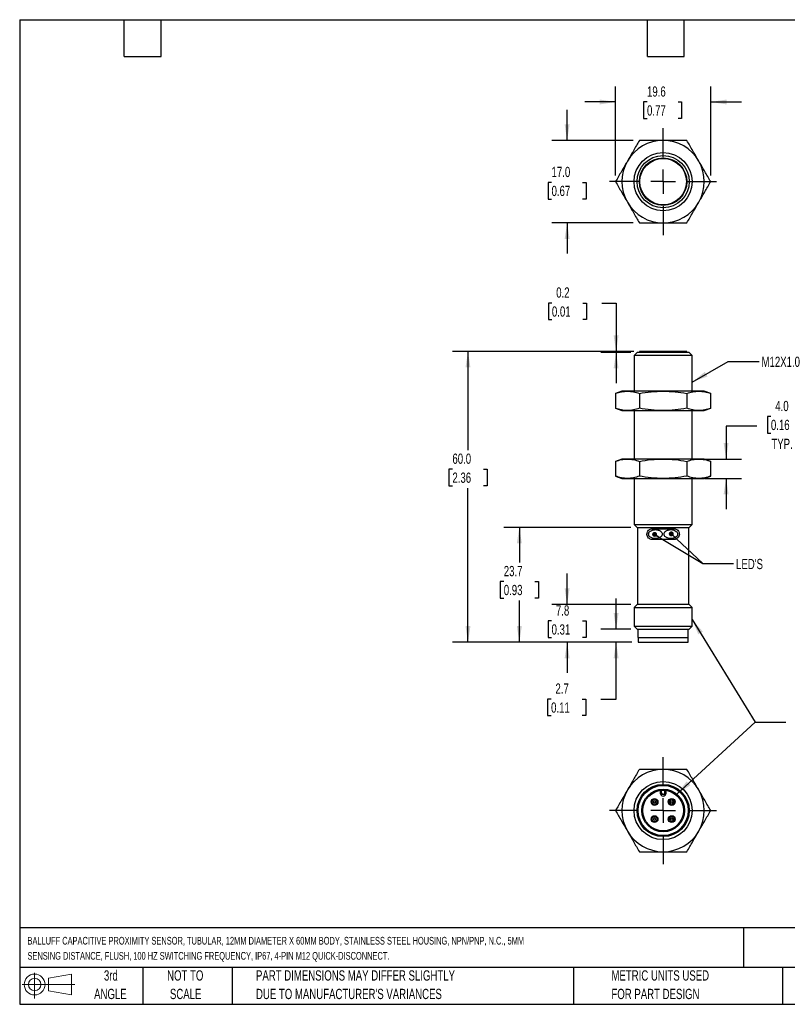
# Model space of a CAD drawing. Header units: millimetres. Extents: x 6 to 273, y 6 to 210.
# Tile 1 of 2: x 6 to 165, y 6 to 210. Entities that reach past the tile are written whole.
import ezdxf

# ---------------------------------------------------------------- set-up
doc = ezdxf.new("R2010")
doc.units = ezdxf.units.MM
doc.linetypes.add('CENTERX2', pattern=[20.32, 12.7, -2.54, 2.54, -2.54])
doc.layers.add('CENTER', color=40, linetype='CENTERX2')
doc.layers.add('DIMENSIONS', color=140, linetype='Continuous', lineweight=25)
doc.layers.add('TEXT', color=140, linetype='Continuous', lineweight=25)
doc.styles.add('SLDTEXTSTYLE0', font='TXT', dxfattribs={"width": 0.7})
doc.dimstyles.new('SLDDIMSTYLE0', dxfattribs={"dimtxt": 2.158008, "dimasz": 3.302, "dimexe": 0, "dimexo": 0.0625, "dimgap": 0.539502, "dimtad": 0, "dimtih": 1, "dimtoh": 1, "dimrnd": 1e-09, "dimzin": 12, "dimdsep": 46, "dimtxsty": 'SLDTEXTSTYLE0', "dimsah": 1, "dimcen": 0.09, "dimadec": 0, "dimazin": 3, "dimtfac": 1, "dimtmove": 0, "dimatfit": 0, "dimfxl": 0, "dimfrac": 2, "dimtolj": 1, "dimtzin": 12, "dimarcsym": 0})
doc.dimstyles.new('SLDDIMSTYLE1', dxfattribs={"dimtxt": 2.158008, "dimasz": 3.302, "dimexe": 0, "dimexo": 0.0625, "dimgap": 0.539502, "dimtad": 0, "dimtih": 1, "dimtoh": 1, "dimrnd": 1e-09, "dimzin": 12, "dimdsep": 46, "dimtxsty": 'SLDTEXTSTYLE0', "dimsah": 1, "dimcen": 0.09, "dimadec": 0, "dimazin": 3, "dimtfac": 1, "dimtofl": 0, "dimtmove": 0, "dimatfit": 3, "dimfxl": 0, "dimfrac": 2, "dimtolj": 1, "dimtzin": 12, "dimarcsym": 0})
doc.dimstyles.new('SLDDIMSTYLE2', dxfattribs={"dimtxt": 2.158008, "dimasz": 3.302, "dimexe": 0, "dimexo": 0.0625, "dimgap": 0.539502, "dimtad": 0, "dimtih": 1, "dimtoh": 1, "dimrnd": 1e-09, "dimzin": 4, "dimdsep": 46, "dimtxsty": 'SLDTEXTSTYLE0', "dimsah": 1, "dimcen": 0.09, "dimadec": 0, "dimazin": 1, "dimtfac": 1, "dimtofl": 0, "dimtmove": 0, "dimatfit": 3, "dimfxl": 0, "dimfrac": 2, "dimtolj": 1, "dimtzin": 12, "dimarcsym": 0})
doc.dimstyles.new('SLDDIMSTYLE3', dxfattribs={"dimtxt": 2.158008, "dimasz": 3.302, "dimexe": 0, "dimexo": 0.0625, "dimgap": 0.539502, "dimtad": 0, "dimtih": 1, "dimtoh": 1, "dimrnd": 1e-09, "dimdsep": 46, "dimtxsty": 'SLDTEXTSTYLE0', "dimsah": 1, "dimcen": 0.09, "dimadec": 0, "dimazin": 2, "dimtfac": 1, "dimtmove": 0, "dimatfit": 0, "dimfxl": 0, "dimfrac": 2, "dimtolj": 1, "dimtzin": 12, "dimarcsym": 0})
doc.dimstyles.new('SLDDIMSTYLE4', dxfattribs={"dimtxt": 2.158008, "dimasz": 3.302, "dimexe": 0, "dimexo": 0.0625, "dimgap": 0.539502, "dimtad": 0, "dimtih": 1, "dimtoh": 1, "dimrnd": 1e-09, "dimzin": 4, "dimdsep": 46, "dimtxsty": 'SLDTEXTSTYLE0', "dimsah": 1, "dimcen": 0.09, "dimadec": 0, "dimazin": 1, "dimtfac": 1, "dimtmove": 0, "dimatfit": 0, "dimfxl": 0, "dimfrac": 2, "dimtolj": 1, "dimtzin": 12, "dimarcsym": 0})
doc.dimstyles.new('SLDDIMSTYLE5', dxfattribs={"dimtxt": 0.18, "dimasz": 3.302, "dimexe": 0, "dimexo": 0.0625, "dimgap": 0, "dimtad": 0, "dimtih": 1, "dimtoh": 1, "dimdec": 0, "dimrnd": 1e-09, "dimzin": 0, "dimdsep": 46, "dimtxsty": 'Standard', "dimsah": 1, "dimcen": 0.09, "dimadec": 0, "dimazin": 0, "dimtfac": 3.302, "dimtdec": 0, "dimtofl": 0, "dimtmove": 0, "dimatfit": 3, "dimfxl": 0, "dimfrac": 2, "dimtolj": 1, "dimtzin": 0, "dimarcsym": 0})
doc.dimstyles.new('SLDDIMSTYLE6', dxfattribs={"dimtxt": 0.18, "dimasz": 1.016, "dimexe": 0, "dimexo": 0.0625, "dimgap": 0, "dimtad": 0, "dimtih": 1, "dimtoh": 1, "dimdec": 0, "dimrnd": 1e-09, "dimzin": 0, "dimdsep": 46, "dimtxsty": 'Standard', "dimblk1": 'DOT', "dimblk2": 'DOT', "dimsah": 1, "dimcen": 0.09, "dimadec": 0, "dimazin": 0, "dimtfac": 1.016, "dimtdec": 0, "dimtofl": 0, "dimtmove": 0, "dimatfit": 3, "dimldrblk": 'DOT', "dimfxl": 0, "dimfrac": 2, "dimtolj": 1, "dimtzin": 0, "dimarcsym": 0})

# ---------------------------------------------------------------- blocks, each defined once
blk = doc.blocks.new('Block11')
at = {"color": 7, "linetype": 'Continuous', "lineweight": 18}
for p, q in [((2.59, 5.31), (2.59, 0)), ((5.48, 4.17), (10.18, 5.03)), ((5.48, 1.6), (5.48, 4.17)), ((10.18, 5.03), (10.18, 0.73)), ((0, 2.88), (10.87, 2.88)), ((5.48, 1.6), (10.18, 0.73))]:
    blk.add_line(p, q, dxfattribs=at)
for radius in [2.15, 1.29]:
    blk.add_circle((2.59, 2.88), radius, dxfattribs=at)
blk = doc.blocks.new('Block12')
at = {"color": 7, "linetype": 'Continuous'}
blk.add_blockref('Block11', (0, 0), dxfattribs=at)
blk = doc.blocks.new('SW_NOTE_0')
at = {"layer": 'TEXT', "color": 0, "char_height": 1.5875, "attachment_point": 1, "style": 'SLDTEXTSTYLE0'}
for s, insert in [('BALLUFF CAPACITIVE PROXIMITY SENSOR, TUBULAR, 12MM DIAMETER X 60MM BODY, STAINLESS STEEL HOUSING, NPN/PNP, N.C., 5MM', (0, 2.05)), ('SENSING DISTANCE, FLUSH, 100 HZ SWITCHING FREQUENCY, IP67, 4-PIN M12 QUICK-DISCONNECT.', (0, -1.07))]:
    blk.add_mtext(s, dxfattribs=dict(at, insert=insert))
blk = doc.blocks.new('SW_NOTE_0_3')
at = {"layer": 'TEXT', "color": 0, "char_height": 2.1167, "attachment_point": 1, "style": 'SLDTEXTSTYLE0'}
for s, insert in [('PART DIMENSIONS MAY DIFFER SLIGHTLY', (0, 2.73)), ("DUE TO MANUFACTURER'S VARIANCES", (0, -1.09))]:
    blk.add_mtext(s, dxfattribs=dict(at, insert=insert))
blk = doc.blocks.new('SW_NOTE_0_4')
at = {"layer": 'TEXT', "color": 0, "char_height": 2.117, "attachment_point": 2, "style": 'SLDTEXTSTYLE0'}
for s, insert in [('NOT TO', (5.26, 2.73)), ('SCALE', (5.35, -1.09))]:
    blk.add_mtext(s, dxfattribs=dict(at, insert=insert))
blk = doc.blocks.new('SW_NOTE_0_5')
at = {"layer": 'TEXT', "color": 0, "char_height": 2.117, "attachment_point": 2, "style": 'SLDTEXTSTYLE0'}
for s, insert in [('3rd', (2.32, 2.73)), ('ANGLE', (2.22, -1.09))]:
    blk.add_mtext(s, dxfattribs=dict(at, insert=insert))
blk = doc.blocks.new('SW_NOTE_0_6')
at = {"layer": 'TEXT', "color": 0, "char_height": 2.1167, "attachment_point": 1, "style": 'SLDTEXTSTYLE0'}
for s, insert in [('METRIC UNITS USED', (0, 2.73)), ('FOR PART DESIGN', (0, -1.09))]:
    blk.add_mtext(s, dxfattribs=dict(at, insert=insert))
blk = doc.blocks.new('_D')
at = {"layer": 'DIMENSIONS'}
for p, q in [((129.44, 83.78), (129.44, 90.13)), ((132.49, 83.78), (126.27, 83.78)), ((132.7, 81.08), (126.27, 81.08)), ((129.44, 69.35), (129.44, 81.08)), ((116.02, 69.35), (115.3, 69.35)), ((115.3, 69.35), (115.3, 65.92)), ((122.43, 69.35), (123.16, 69.35)), ((123.16, 69.35), (123.16, 65.92)), ((126.32, 69.35), (129.44, 69.35)), ((115.3, 65.92), (116.02, 65.92)), ((123.16, 65.92), (122.43, 65.92))]:
    blk.add_line(p, q, dxfattribs=at)
for points in [[(129.44, 83.78), (129.95, 87.09), (128.93, 87.09)], [(129.44, 81.08), (128.93, 77.78), (129.95, 77.78)]]:
    blk.add_solid(points, dxfattribs=at)
at = {"layer": 'DIMENSIONS', "char_height": 2.117, "attachment_point": 1, "style": 'SLDTEXTSTYLE0'}
for s, insert in [('2.7', (116.92, 72.56)), ('0.11', (116.02, 68.65))]:
    blk.add_mtext(s, dxfattribs=dict(at, insert=insert))
blk = doc.blocks.new('_D_1')
at = {"layer": 'DIMENSIONS'}
for p, q in [((119.33, 88.88), (119.33, 95.23)), ((132.49, 88.88), (116.15, 88.88)), ((116.12, 85.47), (115.4, 85.47)), ((115.4, 85.47), (115.4, 82.04)), ((122.53, 85.47), (123.26, 85.47)), ((123.26, 85.47), (123.26, 82.04)), ((115.4, 82.04), (116.12, 82.04)), ((123.26, 82.04), (122.53, 82.04)), ((132.7, 81.08), (116.15, 81.08)), ((119.33, 81.08), (119.33, 74.73))]:
    blk.add_line(p, q, dxfattribs=at)
for points in [[(119.33, 88.88), (119.84, 92.19), (118.82, 92.19)], [(119.33, 81.08), (118.82, 77.78), (119.84, 77.78)]]:
    blk.add_solid(points, dxfattribs=at)
at = {"layer": 'DIMENSIONS', "char_height": 2.117, "attachment_point": 1, "style": 'SLDTEXTSTYLE0'}
for s, insert in [('7.8', (117.02, 88.69)), ('0.31', (116.12, 84.77))]:
    blk.add_mtext(s, dxfattribs=dict(at, insert=insert))
blk = doc.blocks.new('_D_2')
at = {"layer": 'DIMENSIONS'}
for p, q in [((132.49, 104.78), (106.3, 104.78)), ((109.47, 104.78), (109.47, 97.52)), ((106.26, 93.61), (105.54, 93.61)), ((105.54, 93.61), (105.54, 90.18)), ((112.68, 93.61), (113.4, 93.61)), ((113.4, 93.61), (113.4, 90.18)), ((105.54, 90.18), (106.26, 90.18)), ((109.47, 81.08), (109.47, 89.69)), ((113.4, 90.18), (112.68, 90.18)), ((132.7, 81.08), (106.3, 81.08))]:
    blk.add_line(p, q, dxfattribs=at)
for points in [[(109.47, 104.78), (108.96, 101.48), (109.98, 101.48)], [(109.47, 81.08), (109.98, 84.39), (108.96, 84.39)]]:
    blk.add_solid(points, dxfattribs=at)
at = {"layer": 'DIMENSIONS', "char_height": 2.117, "attachment_point": 1, "style": 'SLDTEXTSTYLE0'}
for s, insert in [('23.7', (106.26, 96.82)), ('0.93', (106.26, 92.91))]:
    blk.add_mtext(s, dxfattribs=dict(at, insert=insert))
blk = doc.blocks.new('_D_3')
at = {"layer": 'DIMENSIONS'}
for p, q in [((133.07, 141.08), (95.69, 141.08)), ((98.87, 141.08), (98.87, 120.71)), ((95.66, 116.79), (94.94, 116.79)), ((94.94, 116.79), (94.94, 113.36)), ((102.07, 116.79), (102.8, 116.79)), ((102.8, 116.79), (102.8, 113.36)), ((94.94, 113.36), (95.66, 113.36)), ((98.87, 81.08), (98.87, 112.88)), ((102.8, 113.36), (102.07, 113.36)), ((132.7, 81.08), (95.69, 81.08))]:
    blk.add_line(p, q, dxfattribs=at)
for points in [[(98.87, 141.08), (98.36, 137.78), (99.38, 137.78)], [(98.87, 81.08), (99.38, 84.39), (98.36, 84.39)]]:
    blk.add_solid(points, dxfattribs=at)
at = {"layer": 'DIMENSIONS', "char_height": 2.117, "attachment_point": 1, "style": 'SLDTEXTSTYLE0'}
for s, insert in [('60.0', (95.66, 120.01)), ('2.36', (95.66, 116.09))]:
    blk.add_mtext(s, dxfattribs=dict(at, insert=insert))
blk = doc.blocks.new('_D_4')
at = {"layer": 'DIMENSIONS'}
for p, q in [((116.19, 151.08), (115.46, 151.08)), ((115.46, 151.08), (115.46, 147.65)), ((122.6, 151.08), (123.32, 151.08)), ((123.32, 151.08), (123.32, 147.65)), ((126.49, 151.08), (129.44, 151.08)), ((129.44, 151.08), (129.44, 141.08)), ((115.46, 147.65), (116.19, 147.65)), ((123.32, 147.65), (122.6, 147.65)), ((133.07, 141.08), (126.27, 141.08)), ((132.49, 140.88), (126.27, 140.88)), ((129.44, 140.88), (129.44, 134.53))]:
    blk.add_line(p, q, dxfattribs=at)
for points in [[(129.44, 141.08), (129.95, 144.39), (128.93, 144.39)], [(129.44, 140.88), (128.93, 137.58), (129.95, 137.58)]]:
    blk.add_solid(points, dxfattribs=at)
at = {"layer": 'DIMENSIONS', "char_height": 2.117, "attachment_point": 1, "style": 'SLDTEXTSTYLE0'}
for s, insert in [('0.2', (117.08, 154.3)), ('0.01', (116.19, 150.38))]:
    blk.add_mtext(s, dxfattribs=dict(at, insert=insert))
blk = doc.blocks.new('_D_5')
at = {"layer": 'DIMENSIONS'}
for p, q in [((161.39, 127.68), (160.66, 127.68)), ((160.66, 127.68), (160.66, 124.25)), ((167.8, 127.68), (168.52, 127.68)), ((168.52, 127.68), (168.52, 124.25)), ((158.49, 125.66), (152.14, 125.66)), ((152.14, 125.66), (152.14, 118.88)), ((160.66, 124.25), (161.39, 124.25)), ((168.52, 124.25), (167.8, 124.25)), ((147.77, 118.88), (155.31, 118.88)), ((147.77, 114.88), (155.31, 114.88)), ((152.14, 114.88), (152.14, 108.53))]:
    blk.add_line(p, q, dxfattribs=at)
for points in [[(152.14, 118.88), (152.65, 122.19), (151.63, 122.19)], [(152.14, 114.88), (151.63, 111.58), (152.65, 111.58)]]:
    blk.add_solid(points, dxfattribs=at)
at = {"layer": 'DIMENSIONS', "char_height": 2.117, "attachment_point": 1, "style": 'SLDTEXTSTYLE0'}
for s, insert in [('4.0', (162.29, 130.89)), ('0.16', (161.39, 126.98)), ('TYP.', (161.49, 123.07))]:
    blk.add_mtext(s, dxfattribs=dict(at, insert=insert))
blk = doc.blocks.new('_Dot')
at = {"color": 0, "linetype": 'ByBlock', "lineweight": -2}
blk.add_line((-0.5, 0), (-1, 0), dxfattribs=at)
at = {"color": 0, "linetype": 'ByBlock', "const_width": 0.5}
blk.add_lwpolyline([(-0.25, 0, 1), (0.25, 0, 1)], format="xyb", close=True, dxfattribs=at)
blk = doc.blocks.new('_D_6')
at = {"layer": 'DIMENSIONS'}
for p, q in [((129.33, 177.39), (129.33, 195.75)), ((148.96, 177.39), (148.96, 195.75)), ((129.33, 192.57), (122.98, 192.57)), ((135.82, 192.57), (135.09, 192.57)), ((135.09, 192.57), (135.09, 189.14)), ((142.23, 192.57), (142.96, 192.57)), ((142.96, 192.57), (142.96, 189.14)), ((148.96, 192.57), (155.31, 192.57)), ((135.09, 189.14), (135.82, 189.14)), ((142.96, 189.14), (142.23, 189.14))]:
    blk.add_line(p, q, dxfattribs=at)
for points in [[(129.33, 192.57), (126.03, 193.08), (126.03, 192.06)], [(148.96, 192.57), (152.26, 192.06), (152.26, 193.08)]]:
    blk.add_solid(points, dxfattribs=at)
at = {"layer": 'DIMENSIONS', "char_height": 2.117, "attachment_point": 1, "style": 'SLDTEXTSTYLE0'}
for s, insert in [('19.6', (135.82, 195.78)), ('0.77', (135.82, 191.87))]:
    blk.add_mtext(s, dxfattribs=dict(at, insert=insert))
blk = doc.blocks.new('_D_7')
at = {"layer": 'DIMENSIONS'}
for p, q in [((119.33, 184.62), (119.33, 190.97)), ((132.96, 184.62), (116.15, 184.62)), ((116.12, 175.97), (115.4, 175.97)), ((115.4, 175.97), (115.4, 172.54)), ((122.53, 175.97), (123.26, 175.97)), ((123.26, 175.97), (123.26, 172.54)), ((115.4, 172.54), (116.12, 172.54)), ((123.26, 172.54), (122.53, 172.54)), ((132.96, 167.62), (116.15, 167.62)), ((119.33, 167.62), (119.33, 161.27))]:
    blk.add_line(p, q, dxfattribs=at)
for points in [[(119.33, 184.62), (119.84, 187.93), (118.82, 187.93)], [(119.33, 167.62), (118.82, 164.32), (119.84, 164.32)]]:
    blk.add_solid(points, dxfattribs=at)
at = {"layer": 'DIMENSIONS', "char_height": 2.117, "attachment_point": 1, "style": 'SLDTEXTSTYLE0'}
for s, insert in [('17.0', (116.12, 179.19)), ('0.67', (116.12, 175.27))]:
    blk.add_mtext(s, dxfattribs=dict(at, insert=insert))
blk = doc.blocks.new('SW_CENTERMARKSYMBOL_0')
at = {"layer": 'CENTER', "color": 0}
for p, q in [((0, 5.08), (0, 11.04)), ((0, 0), (0, 2.54)), ((-5.08, 0), (-11.04, 0)), ((0, 0), (-2.54, 0)), ((0, 0), (0, -2.54)), ((0, 0), (2.54, 0)), ((5.08, 0), (11.04, 0)), ((0, -5.08), (0, -11.04))]:
    blk.add_line(p, q, dxfattribs=at)
blk = doc.blocks.new('SW_CENTERMARKSYMBOL_1')
at = {"layer": 'CENTER', "color": 0}
for p, q in [((0, 5.08), (0, 11.04)), ((0, 0), (0, 2.54)), ((-5.08, 0), (-11.04, 0)), ((0, 0), (-2.54, 0)), ((0, 0), (0, -2.54)), ((0, 0), (2.54, 0)), ((5.08, 0), (11.04, 0)), ((0, -5.08), (0, -11.04))]:
    blk.add_line(p, q, dxfattribs=at)

msp = doc.modelspace()

# ---------------------------------------------------------------- linework, layer by layer
for p, q in [((133.756, 140.883), (133.142, 140.27)), ((133.142, 140.27), (133.142, 132.883)), ((145.142, 140.27), (133.142, 140.27)), ((144.529, 140.883), (133.756, 140.883)), ((134.242, 140.983), (134.242, 140.883)), ((144.042, 140.983), (134.242, 140.983)), ((143.942, 141.083), (134.342, 141.083)), ((144.042, 140.883), (144.042, 140.983)), ((145.142, 140.27), (144.529, 140.883)), ((145.142, 132.883), (145.142, 140.27)), ((130.642, 132.883), (129.327, 132.405)), ((129.327, 132.405), (129.327, 129.362)), ((131.781, 132.883), (130.642, 132.883)), ((139.142, 132.883), (131.781, 132.883)), ((134.235, 132.405), (134.235, 129.362)), ((146.503, 132.883), (139.142, 132.883)), ((144.049, 132.405), (144.049, 129.362)), ((147.642, 132.883), (146.503, 132.883)), ((148.957, 132.405), (147.642, 132.883)), ((148.957, 129.362), (148.957, 132.405)), ((129.327, 129.362), (130.642, 128.883)), ((130.642, 128.883), (131.781, 128.883)), ((131.781, 128.883), (139.142, 128.883)), ((133.142, 128.883), (133.142, 118.883)), ((139.142, 128.883), (146.503, 128.883)), ((145.142, 118.883), (145.142, 128.883)), ((146.503, 128.883), (147.642, 128.883)), ((147.642, 128.883), (148.957, 129.362)), ((130.642, 118.883), (129.327, 118.405)), ((129.327, 118.405), (129.327, 115.362)), ((131.781, 118.883), (130.642, 118.883)), ((139.142, 118.883), (131.781, 118.883)), ((134.235, 118.405), (134.235, 115.362)), ((146.503, 118.883), (139.142, 118.883)), ((144.049, 118.405), (144.049, 115.362)), ((147.642, 118.883), (146.503, 118.883)), ((148.957, 118.405), (147.642, 118.883)), ((148.957, 115.362), (148.957, 118.405)), ((129.327, 115.362), (130.642, 114.883)), ((130.642, 114.883), (131.781, 114.883)), ((131.781, 114.883), (139.142, 114.883)), ((133.142, 114.883), (133.142, 105.397)), ((139.142, 114.883), (146.503, 114.883)), ((145.142, 105.397), (145.142, 114.883)), ((146.503, 114.883), (147.642, 114.883)), ((147.642, 114.883), (148.957, 115.362)), ((133.142, 105.397), (133.756, 104.783)), ((133.142, 105.397), (145.142, 105.397)), ((133.756, 104.783), (139.142, 104.783)), ((133.842, 104.783), (133.842, 88.883)), ((136.892, 104.483), (141.392, 104.483)), ((139.142, 104.783), (144.529, 104.783)), ((144.442, 88.883), (144.442, 104.783)), ((144.529, 104.783), (145.142, 105.397)), ((141.392, 102.283), (136.892, 102.283)), ((133.756, 88.883), (133.142, 88.27)), ((133.142, 88.27), (133.142, 84.397)), ((133.142, 88.27), (145.142, 88.27)), ((144.529, 88.883), (133.756, 88.883)), ((145.142, 88.27), (144.529, 88.883)), ((145.142, 84.397), (145.142, 88.27)), ((133.142, 84.397), (133.756, 83.783)), ((133.142, 84.397), (145.142, 84.397)), ((133.756, 83.783), (139.142, 83.783)), ((133.947, 83.783), (133.947, 82.083)), ((139.142, 83.783), (144.529, 83.783)), ((144.337, 82.083), (144.337, 83.783)), ((144.529, 83.783), (145.142, 84.397)), ((133.947, 82.083), (144.337, 82.083)), ((133.967, 82.083), (133.967, 81.083)), ((144.317, 81.083), (144.317, 82.083)), ((133.967, 81.083), (144.317, 81.083)), ((138.542, 50.493), (138.542, 49.936)), ((138.842, 49.936), (138.542, 49.936)), ((138.842, 49.936), (138.842, 50.525)), ((139.442, 50.525), (139.442, 49.936)), ((139.742, 49.936), (139.442, 49.936)), ((139.742, 49.936), (139.742, 50.493)), ((133.947, 47.386), (134.075, 47.386)), ((144.337, 47.386), (144.209, 47.386)), ((134.075, 45.286), (133.947, 45.286)), ((144.337, 45.286), (144.209, 45.286))]:
    msp.add_line(p, q)
for centre, radius in [((139.142, 176.124), 6), ((139.142, 176.124), 5.386), ((139.142, 176.124), 4.9), ((139.142, 176.124), 4.8), ((139.142, 46.336), 6), ((139.142, 46.336), 5.386), ((139.142, 46.336), 5.175), ((139.142, 46.336), 4.4), ((139.142, 46.336), 4.2), ((137.374, 48.104), 0.7), ((140.91, 48.104), 0.7), ((137.374, 48.104), 0.5), ((137.374, 48.104), 0.21), ((140.91, 48.104), 0.5), ((140.91, 48.104), 0.21), ((137.374, 44.568), 0.7), ((137.374, 44.568), 0.5), ((137.374, 44.568), 0.21), ((140.91, 44.568), 0.7), ((140.91, 44.568), 0.5), ((140.91, 44.568), 0.21)]:
    msp.add_circle(centre, radius)
for centre, radius, start, end in [((139.142, 176.124), 8.5, 90, 150), ((139.142, 176.124), 8.5, 30, 90), ((139.142, 176.124), 8.5, 150, 210), ((139.142, 176.124), 8.5, 330, 30), ((139.142, 176.124), 8.5, 210, 270), ((139.142, 176.124), 8.5, 270, 330), ((134.342, 140.983), 0.1, 90, 180), ((143.942, 140.983), 0.1, 0, 90), ((139.142, 46.336), 8.5, 90, 150), ((139.142, 46.336), 8.5, 30, 90), ((139.142, 46.336), 5.3, 11.42665, 168.57335), ((139.142, 46.336), 8.5, 150, 210), ((139.142, 49.936), 0.6, 180, 0), ((139.142, 49.936), 0.3, 180, 0), ((139.142, 46.336), 8.5, 330, 30), ((139.142, 46.336), 5.3, 191.42665, 348.57335), ((139.142, 46.336), 8.5, 210, 270), ((139.142, 46.336), 8.5, 270, 330)]:
    msp.add_arc(centre, radius, start, end)
for points, knots in [([(134.235, 184.624), (133.829, 183.921), (133.422, 183.216), (132.604, 181.8), (132.194, 181.089), (131.781, 180.374)], [0, 0, 0, 0, 0.5, 0.5, 1, 1, 1, 1]), ([(139.142, 184.624), (138.316, 184.624), (137.495, 184.624), (135.86, 184.624), (135.046, 184.624), (134.235, 184.624)], [0, 0, 0, 0, 0.5, 0.5, 1, 1, 1, 1]), ([(144.049, 184.624), (143.238, 184.624), (142.424, 184.624), (140.789, 184.624), (139.968, 184.624), (139.142, 184.624)], [0, 0, 0, 0, 0.5, 0.5, 1, 1, 1, 1]), ([(146.503, 180.374), (146.09, 181.089), (145.68, 181.8), (144.862, 183.216), (144.455, 183.921), (144.049, 184.624)], [0, 0, 0, 0, 0.5, 0.5, 1, 1, 1, 1]), ([(131.781, 180.374), (131.368, 179.659), (130.957, 178.947), (130.14, 177.531), (129.733, 176.826), (129.327, 176.124)], [0, 0, 0, 0, 0.5, 0.5, 1, 1, 1, 1]), ([(148.957, 176.124), (148.551, 176.826), (148.144, 177.531), (147.327, 178.947), (146.916, 179.659), (146.503, 180.374)], [0, 0, 0, 0, 0.5, 0.5, 1, 1, 1, 1]), ([(129.327, 176.124), (129.733, 175.421), (130.14, 174.716), (130.957, 173.3), (131.368, 172.589), (131.781, 171.874)], [0, 0, 0, 0, 0.5, 0.5, 1, 1, 1, 1]), ([(146.503, 171.874), (146.916, 172.589), (147.327, 173.3), (148.144, 174.716), (148.551, 175.421), (148.957, 176.124)], [0, 0, 0, 0, 0.5, 0.5, 1, 1, 1, 1]), ([(131.781, 171.874), (132.194, 171.159), (132.604, 170.447), (133.422, 169.031), (133.829, 168.326), (134.235, 167.624)], [0, 0, 0, 0, 0.5, 0.5, 1, 1, 1, 1]), ([(144.049, 167.624), (144.455, 168.326), (144.862, 169.031), (145.68, 170.447), (146.09, 171.159), (146.503, 171.874)], [0, 0, 0, 0, 0.5, 0.5, 1, 1, 1, 1]), ([(134.235, 167.624), (135.046, 167.624), (135.86, 167.624), (137.495, 167.624), (138.316, 167.624), (139.142, 167.624)], [0, 0, 0, 0, 0.5, 0.5, 1, 1, 1, 1]), ([(139.142, 167.624), (139.968, 167.624), (140.789, 167.624), (142.424, 167.624), (143.238, 167.624), (144.049, 167.624)], [0, 0, 0, 0, 0.5, 0.5, 1, 1, 1, 1]), ([(129.327, 132.405), (129.733, 132.552), (130.14, 132.673), (130.957, 132.839), (131.368, 132.883), (131.781, 132.883)], [0, 0, 0, 0, 0.5, 0.5, 1, 1, 1, 1]), ([(131.781, 132.883), (132.194, 132.883), (132.604, 132.839), (133.422, 132.673), (133.829, 132.552), (134.235, 132.405)], [0, 0, 0, 0, 0.5, 0.5, 1, 1, 1, 1]), ([(134.235, 132.405), (135.046, 132.552), (135.86, 132.673), (137.495, 132.839), (138.316, 132.883), (139.142, 132.883)], [0, 0, 0, 0, 0.5, 0.5, 1, 1, 1, 1]), ([(139.142, 132.883), (139.968, 132.883), (140.789, 132.839), (142.424, 132.673), (143.238, 132.552), (144.049, 132.405)], [0, 0, 0, 0, 0.5, 0.5, 1, 1, 1, 1]), ([(144.049, 132.405), (144.455, 132.552), (144.862, 132.673), (145.68, 132.839), (146.09, 132.883), (146.503, 132.883)], [0, 0, 0, 0, 0.5, 0.5, 1, 1, 1, 1]), ([(146.503, 132.883), (146.916, 132.883), (147.327, 132.839), (148.144, 132.673), (148.551, 132.552), (148.957, 132.405)], [0, 0, 0, 0, 0.5, 0.5, 1, 1, 1, 1]), ([(131.781, 128.883), (131.368, 128.883), (130.957, 128.928), (130.14, 129.094), (129.733, 129.214), (129.327, 129.362)], [0, 0, 0, 0, 0.5, 0.5, 1, 1, 1, 1]), ([(134.235, 129.362), (133.829, 129.214), (133.422, 129.094), (132.604, 128.928), (132.194, 128.883), (131.781, 128.883)], [0, 0, 0, 0, 0.5, 0.5, 1, 1, 1, 1]), ([(139.142, 128.883), (138.316, 128.883), (137.495, 128.928), (135.86, 129.094), (135.046, 129.214), (134.235, 129.362)], [0, 0, 0, 0, 0.5, 0.5, 1, 1, 1, 1]), ([(144.049, 129.362), (143.238, 129.214), (142.424, 129.094), (140.789, 128.928), (139.968, 128.883), (139.142, 128.883)], [0, 0, 0, 0, 0.5, 0.5, 1, 1, 1, 1]), ([(146.503, 128.883), (146.09, 128.883), (145.68, 128.928), (144.862, 129.094), (144.455, 129.214), (144.049, 129.362)], [0, 0, 0, 0, 0.5, 0.5, 1, 1, 1, 1]), ([(148.957, 129.362), (148.551, 129.214), (148.144, 129.094), (147.327, 128.928), (146.916, 128.883), (146.503, 128.883)], [0, 0, 0, 0, 0.5, 0.5, 1, 1, 1, 1]), ([(129.327, 118.405), (129.733, 118.552), (130.14, 118.673), (130.957, 118.839), (131.368, 118.883), (131.781, 118.883)], [0, 0, 0, 0, 0.5, 0.5, 1, 1, 1, 1]), ([(131.781, 118.883), (132.194, 118.883), (132.604, 118.839), (133.422, 118.673), (133.829, 118.552), (134.235, 118.405)], [0, 0, 0, 0, 0.5, 0.5, 1, 1, 1, 1]), ([(134.235, 118.405), (135.046, 118.552), (135.86, 118.673), (137.495, 118.839), (138.316, 118.883), (139.142, 118.883)], [0, 0, 0, 0, 0.5, 0.5, 1, 1, 1, 1]), ([(139.142, 118.883), (139.968, 118.883), (140.789, 118.839), (142.424, 118.673), (143.238, 118.552), (144.049, 118.405)], [0, 0, 0, 0, 0.5, 0.5, 1, 1, 1, 1]), ([(144.049, 118.405), (144.455, 118.552), (144.862, 118.673), (145.68, 118.839), (146.09, 118.883), (146.503, 118.883)], [0, 0, 0, 0, 0.5, 0.5, 1, 1, 1, 1]), ([(146.503, 118.883), (146.916, 118.883), (147.327, 118.839), (148.144, 118.673), (148.551, 118.552), (148.957, 118.405)], [0, 0, 0, 0, 0.5, 0.5, 1, 1, 1, 1]), ([(131.781, 114.883), (131.368, 114.883), (130.957, 114.928), (130.14, 115.094), (129.733, 115.214), (129.327, 115.362)], [0, 0, 0, 0, 0.5, 0.5, 1, 1, 1, 1]), ([(134.235, 115.362), (133.829, 115.214), (133.422, 115.094), (132.604, 114.928), (132.194, 114.883), (131.781, 114.883)], [0, 0, 0, 0, 0.5, 0.5, 1, 1, 1, 1]), ([(139.142, 114.883), (138.316, 114.883), (137.495, 114.928), (135.86, 115.094), (135.046, 115.214), (134.235, 115.362)], [0, 0, 0, 0, 0.5, 0.5, 1, 1, 1, 1]), ([(144.049, 115.362), (143.238, 115.214), (142.424, 115.094), (140.789, 114.928), (139.968, 114.883), (139.142, 114.883)], [0, 0, 0, 0, 0.5, 0.5, 1, 1, 1, 1]), ([(146.503, 114.883), (146.09, 114.883), (145.68, 114.928), (144.862, 115.094), (144.455, 115.214), (144.049, 115.362)], [0, 0, 0, 0, 0.5, 0.5, 1, 1, 1, 1]), ([(148.957, 115.362), (148.551, 115.214), (148.144, 115.094), (147.327, 114.928), (146.916, 114.883), (146.503, 114.883)], [0, 0, 0, 0, 0.5, 0.5, 1, 1, 1, 1]), ([(136.892, 102.283), (136.749, 102.283), (136.614, 102.31), (136.356, 102.413), (136.24, 102.486), (136.035, 102.679), (135.951, 102.793), (135.858, 102.999), (135.834, 103.071), (135.801, 103.222), (135.792, 103.301), (135.791, 103.535), (135.825, 103.692), (135.947, 103.967), (136.033, 104.085), (136.236, 104.278), (136.355, 104.353), (136.61, 104.455), (136.749, 104.483), (136.892, 104.483)], [0, 0, 0, 0, 0.125, 0.125, 0.25, 0.25, 0.375, 0.375, 0.4375, 0.4375, 0.5, 0.5, 0.625, 0.625, 0.75, 0.75, 0.875, 0.875, 1, 1, 1, 1]), ([(136.434, 102.815), (136.35, 102.875), (136.278, 102.954), (136.174, 103.148), (136.142, 103.263), (136.142, 103.502), (136.173, 103.618), (136.279, 103.813), (136.35, 103.892), (136.434, 103.952)], [0, 0, 0, 0, 0.25, 0.25, 0.5, 0.5, 0.75, 0.75, 1, 1, 1, 1]), ([(136.434, 103.952), (136.583, 104.059), (136.746, 104.144), (137.012, 104.236), (137.106, 104.26), (137.295, 104.295), (137.391, 104.305), (137.685, 104.313), (137.891, 104.288), (138.285, 104.17), (138.477, 104.076), (138.65, 103.952)], [0, 0, 0, 0, 0.25, 0.25, 0.375, 0.375, 0.5, 0.5, 0.75, 0.75, 1, 1, 1, 1]), ([(138.65, 103.952), (138.741, 103.887), (138.814, 103.801), (138.915, 103.605), (138.942, 103.495), (138.942, 103.273), (138.915, 103.162), (138.814, 102.966), (138.741, 102.88), (138.65, 102.815)], [0, 0, 0, 0, 0.25, 0.25, 0.5, 0.5, 0.75, 0.75, 1, 1, 1, 1]), ([(139.634, 102.815), (139.543, 102.88), (139.47, 102.966), (139.369, 103.162), (139.342, 103.272), (139.342, 103.494), (139.369, 103.604), (139.47, 103.801), (139.543, 103.887), (139.634, 103.952)], [0, 0, 0, 0, 0.25, 0.25, 0.5, 0.5, 0.75, 0.75, 1, 1, 1, 1]), ([(139.634, 103.952), (139.806, 104.076), (139.994, 104.168), (140.393, 104.288), (140.594, 104.313), (140.992, 104.303), (141.181, 104.267), (141.538, 104.144), (141.701, 104.059), (141.85, 103.952)], [0, 0, 0, 0, 0.25, 0.25, 0.5, 0.5, 0.75, 0.75, 1, 1, 1, 1]), ([(141.392, 104.483), (141.535, 104.483), (141.67, 104.457), (141.928, 104.354), (142.044, 104.281), (142.249, 104.088), (142.333, 103.973), (142.426, 103.767), (142.45, 103.696), (142.483, 103.545), (142.492, 103.466), (142.493, 103.232), (142.459, 103.075), (142.337, 102.8), (142.251, 102.682), (142.048, 102.489), (141.929, 102.414), (141.674, 102.311), (141.535, 102.283), (141.392, 102.283)], [0, 0, 0, 0, 0.125, 0.125, 0.25, 0.25, 0.375, 0.375, 0.4375, 0.4375, 0.5, 0.5, 0.625, 0.625, 0.75, 0.75, 0.875, 0.875, 1, 1, 1, 1]), ([(141.85, 103.952), (141.934, 103.892), (142.006, 103.813), (142.11, 103.619), (142.142, 103.504), (142.142, 103.265), (142.111, 103.149), (142.006, 102.954), (141.934, 102.875), (141.85, 102.815)], [0, 0, 0, 0, 0.25, 0.25, 0.5, 0.5, 0.75, 0.75, 1, 1, 1, 1]), ([(138.65, 102.815), (138.478, 102.691), (138.29, 102.599), (137.891, 102.479), (137.69, 102.453), (137.292, 102.464), (137.103, 102.5), (136.746, 102.623), (136.583, 102.708), (136.434, 102.815)], [0, 0, 0, 0, 0.25, 0.25, 0.5, 0.5, 0.75, 0.75, 1, 1, 1, 1]), ([(141.85, 102.815), (141.701, 102.708), (141.538, 102.623), (141.272, 102.531), (141.178, 102.506), (140.989, 102.472), (140.893, 102.462), (140.599, 102.453), (140.393, 102.479), (139.999, 102.597), (139.807, 102.69), (139.634, 102.815)], [0, 0, 0, 0, 0.25, 0.25, 0.375, 0.375, 0.5, 0.5, 0.75, 0.75, 1, 1, 1, 1]), ([(134.235, 54.836), (133.829, 54.133), (133.422, 53.429), (132.604, 52.012), (132.194, 51.301), (131.781, 50.586)], [0, 0, 0, 0, 0.5, 0.5, 1, 1, 1, 1]), ([(139.142, 54.836), (138.316, 54.836), (137.495, 54.836), (135.86, 54.836), (135.046, 54.836), (134.235, 54.836)], [0, 0, 0, 0, 0.5, 0.5, 1, 1, 1, 1]), ([(144.049, 54.836), (143.238, 54.836), (142.424, 54.836), (140.789, 54.836), (139.968, 54.836), (139.142, 54.836)], [0, 0, 0, 0, 0.5, 0.5, 1, 1, 1, 1]), ([(146.503, 50.586), (146.09, 51.301), (145.68, 52.012), (144.862, 53.429), (144.455, 54.133), (144.049, 54.836)], [0, 0, 0, 0, 0.5, 0.5, 1, 1, 1, 1]), ([(131.781, 50.586), (131.368, 49.871), (130.957, 49.16), (130.14, 47.743), (129.733, 47.039), (129.327, 46.336)], [0, 0, 0, 0, 0.5, 0.5, 1, 1, 1, 1]), ([(148.957, 46.336), (148.551, 47.039), (148.144, 47.743), (147.327, 49.16), (146.916, 49.871), (146.503, 50.586)], [0, 0, 0, 0, 0.5, 0.5, 1, 1, 1, 1]), ([(129.327, 46.336), (129.733, 45.633), (130.14, 44.929), (130.957, 43.512), (131.368, 42.801), (131.781, 42.086)], [0, 0, 0, 0, 0.5, 0.5, 1, 1, 1, 1]), ([(146.503, 42.086), (146.916, 42.801), (147.327, 43.512), (148.144, 44.929), (148.551, 45.633), (148.957, 46.336)], [0, 0, 0, 0, 0.5, 0.5, 1, 1, 1, 1]), ([(131.781, 42.086), (132.194, 41.371), (132.604, 40.66), (133.422, 39.243), (133.829, 38.539), (134.235, 37.836)], [0, 0, 0, 0, 0.5, 0.5, 1, 1, 1, 1]), ([(144.049, 37.836), (144.455, 38.539), (144.862, 39.243), (145.68, 40.66), (146.09, 41.371), (146.503, 42.086)], [0, 0, 0, 0, 0.5, 0.5, 1, 1, 1, 1]), ([(134.235, 37.836), (135.046, 37.836), (135.86, 37.836), (137.495, 37.836), (138.316, 37.836), (139.142, 37.836)], [0, 0, 0, 0, 0.5, 0.5, 1, 1, 1, 1]), ([(139.142, 37.836), (139.968, 37.836), (140.789, 37.836), (142.424, 37.836), (143.238, 37.836), (144.049, 37.836)], [0, 0, 0, 0, 0.5, 0.5, 1, 1, 1, 1])]:
    msp.add_open_spline(points, degree=3, knots=knots)
at = {"layer": 'TEXT'}
for p, q in [((6.35, 209.55), (273.05, 209.55)), ((6.35, 209.55), (6.35, 6.35)), ((27.94, 201.93), (27.94, 209.55)), ((35.56, 201.93), (35.56, 209.55)), ((135.89, 201.93), (135.89, 209.55)), ((143.51, 201.93), (143.51, 209.55)), ((27.94, 201.93), (35.56, 201.93)), ((135.89, 201.93), (143.51, 201.93)), ((273.05, 22.126), (6.35, 22.126)), ((155.759, 22.126), (155.759, 13.97)), ((273.05, 13.97), (6.35, 13.97)), ((31.75, 13.97), (31.75, 6.35)), ((50.212, 13.97), (50.212, 6.35)), ((120.646, 13.97), (120.646, 6.35)), ((163.78, 13.97), (163.78, 6.35)), ((6.35, 6.35), (273.05, 6.35))]:
    msp.add_line(p, q, dxfattribs=at)

# ---------------------------------------------------------------- block references
at = {"layer": 'CENTER'}
for name, p in [('SW_CENTERMARKSYMBOL_0', (139.142, 176.124)), ('SW_CENTERMARKSYMBOL_1', (139.142, 46.336))]:
    msp.add_blockref(name, p, dxfattribs=at)
at = {"layer": 'TEXT'}
for name, p in [('SW_NOTE_0', (7.966, 18.216)), ('Block12', (6.838, 7.554)), ('SW_NOTE_0_5', (22.847, 10.635)), ('SW_NOTE_0_4', (35.257, 10.635)), ('SW_NOTE_0_3', (55.119, 10.635)), ('SW_NOTE_0_6', (128.478, 10.635))]:
    msp.add_blockref(name, p, dxfattribs=at)

# ---------------------------------------------------------------- texts
at = {"layer": 'TEXT', "char_height": 2.1167, "attachment_point": 1, "style": 'SLDTEXTSTYLE0'}
for s, insert in [('M12X1.0', (159.456, 140.01)), ("LED'S", (154.193, 98.276)), ("LED'S", (154.193, 98.276))]:
    msp.add_mtext(s, dxfattribs=dict(at, insert=insert))

# ---------------------------------------------------------------- dimensions: what is measured, and where the dimension line sits
at = {"layer": 'DIMENSIONS'}
for base, p1, p2, angle, dimstyle, picture, middle in [((148.957, 192.572), (129.327, 176.124), (148.957, 176.124), 360, 'SLDDIMSTYLE0', '_D_6', (139.025, 192.572)), ((119.327, 167.624), (134.235, 184.624), (134.235, 167.624), 90, 'SLDDIMSTYLE4', '_D_7', (119.327, 175.975)), ((129.442, 141.083), (133.756, 140.883), (134.342, 141.083), 90, 'SLDDIMSTYLE3', '_D_4', (129.442, 151.083)), ((98.867, 141.083), (133.967, 81.083), (134.342, 141.083), 90, 'SLDDIMSTYLE2', '_D_3', (98.867, 116.794)), ((109.471, 104.783), (133.967, 81.083), (133.756, 104.783), 90, 'SLDDIMSTYLE1', '_D_2', (109.471, 93.608)), ((119.327, 88.883), (133.967, 81.083), (133.756, 88.883), 90, 'SLDDIMSTYLE0', '_D_1', (119.327, 85.474)), ((129.442, 83.783), (133.967, 81.083), (133.756, 83.783), 90, 'SLDDIMSTYLE0', '_D', (129.442, 69.352))]:
    dim = msp.add_linear_dim(base=base, p1=p1, p2=p2, angle=angle, dimstyle=dimstyle, dxfattribs=at)
    dim.commit()
    dim.dimension.update_dxf_attribs({"geometry": picture, "text_midpoint": middle, "dimtype": 160})
dim = msp.add_linear_dim(base=(152.139, 118.883), p1=(146.503, 114.883), p2=(146.503, 118.883), angle=90, text='<>\\PTYP.', dimstyle='SLDDIMSTYLE4', dxfattribs=at)
dim.commit()
dim.dimension.update_dxf_attribs({"geometry": '_D_5', "text_midpoint": (152.139, 125.662), "dimtype": 160})

# ---------------------------------------------------------------- leaders
at = {"layer": 'TEXT'}
for points, dimstyle in [([(145.142, 134.768), (152.599, 138.983), (158.949, 138.983)], 'SLDDIMSTYLE5'), ([(137.381, 103.331), (147.341, 97.324), (153.691, 97.324)], 'SLDDIMSTYLE6'), ([(140.824, 103.442), (147.341, 97.324), (153.691, 97.324)], 'SLDDIMSTYLE6'), ([(145.142, 85.783), (158.105, 64.592), (164.455, 64.592)], 'SLDDIMSTYLE5'), ([(141.949, 49.724), (158.105, 64.592), (164.455, 64.592)], 'SLDDIMSTYLE5')]:
    msp.add_leader(points, dimstyle=dimstyle, dxfattribs=at)

doc.saveas('drawing.dxf')
